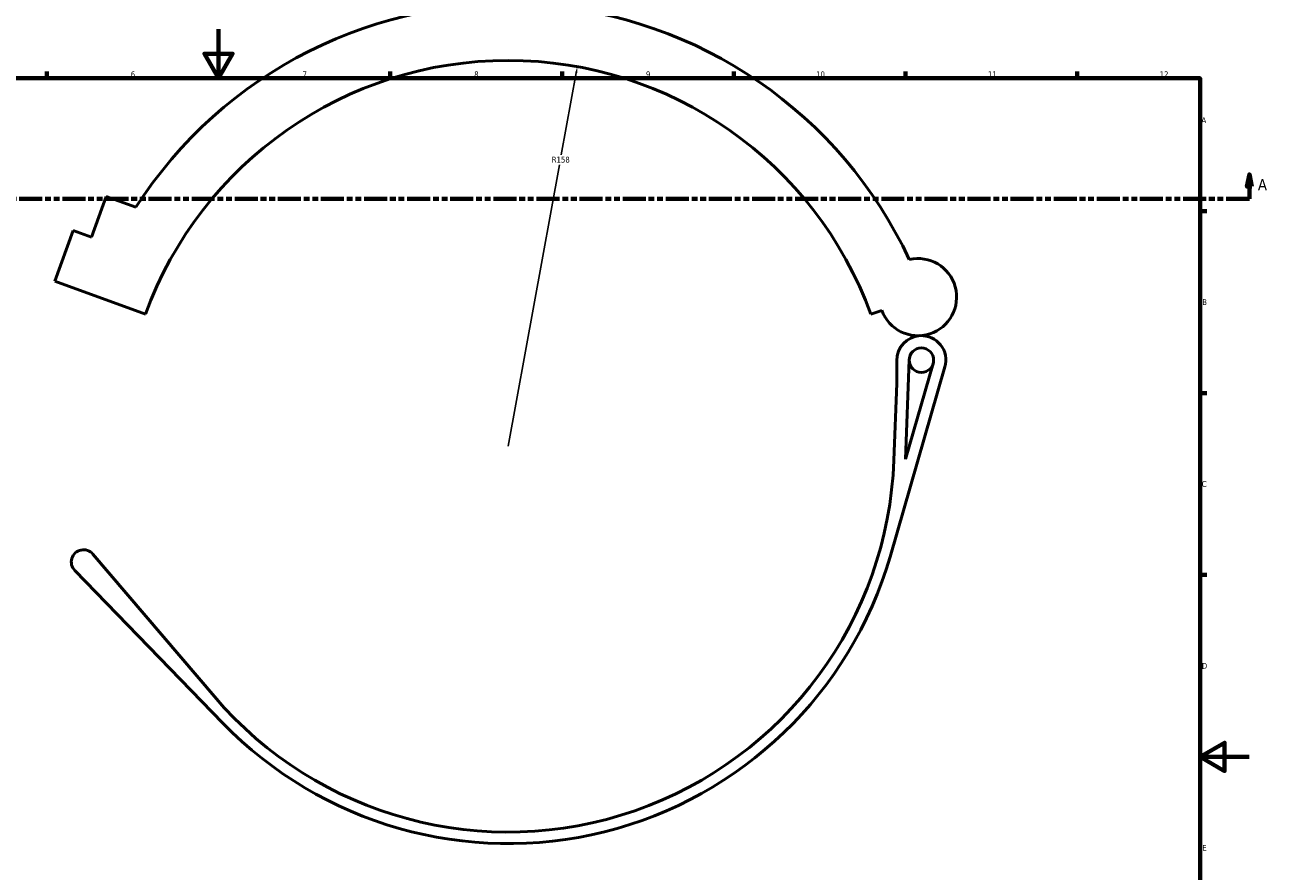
# Model space of a CAD drawing. Header units: millimetres. Extents: x -147 to 1375, y -131 to 1606.
# Tile 5 of 8: x 341 to 848, y 250 to 596. Entities that reach past the tile are written whole.
import ezdxf

# ---------------------------------------------------------------- set-up
doc = ezdxf.new("R2010")
doc.units = ezdxf.units.MM
doc.linetypes.add('DOUBLE_DASH_CHAIN', pattern=[1.2403, 0.6614, -0.0827, 0.1654, -0.0827, 0.1654, -0.0827])
for name, color, linetype, lineweight in [('Border (ANSI)', 7, 'Continuous', 70), ('Dimension (ANSI)', 7, 'Continuous', 25), ('Section Line (ANSI)', 7, 'DOUBLE_DASH_CHAIN', 70), ('Visible (ANSI)', 7, 'Continuous', 50)]:
    doc.layers.add(name, color=color, linetype=linetype, lineweight=lineweight)
doc.styles.add('Label Text (ANSI)', font='tahoma.ttf')
doc.styles.add('Note Text (ANSI)', font='tahoma.ttf')
doc.dimstyles.new('Default - mm (ANSI)', dxfattribs={"dimtxt": 2.4, "dimasz": 2.5, "dimexe": 3.175, "dimexo": 1.6002, "dimgap": 0.8, "dimtad": 0, "dimtoh": 1, "dimdec": 0, "dimrnd": 1e-08, "dimzin": 4, "dimdsep": 46, "dimtxsty": 'Note Text (ANSI)', "dimcen": 0.09, "dimdle": 10, "dimclrd": 256, "dimclre": 256, "dimclrt": 5, "dimadec": 1, "dimazin": 1, "dimtfac": 1.27, "dimtofl": 0, "dimtmove": 0, "dimatfit": 3, "dimfxl": 1, "dimtolj": 1, "dimtzin": 4, "dimlwd": -1, "dimlwe": -1, "dimarcsym": 0})

# ---------------------------------------------------------------- blocks, each defined once
blk = doc.blocks.new('Borders Default Border')
at = {"layer": 'Border (ANSI)'}
for p, q in [((350.42, 574), (350.42, 576.8)), ((490.58, 574), (490.58, 576.8)), ((560.67, 574), (560.67, 576.8)), ((630.75, 574), (630.75, 576.8)), ((700.83, 574), (700.83, 576.8)), ((770.92, 574), (770.92, 576.8)), ((821, 519.75), (823.8, 519.75)), ((821, 445.5), (823.8, 445.5)), ((821, 371.25), (823.8, 371.25))]:
    blk.add_line(p, q, dxfattribs=at)
at = {"layer": 'Border (ANSI)', "flags": 128}
for points in [[(420.5, 594), (420.5, 574), (414.73, 584), (426.27, 584), (420.5, 574)], [(20, 20), (20, 574), (821, 574), (821, 20), (20, 20)], [(841, 297), (821, 297), (831, 302.77), (831, 291.23), (821, 297)]]:
    blk.add_lwpolyline(points, dxfattribs=at)
at = {"layer": 'Border (ANSI)', "color": 5, "true_color": 0x0000ff, "char_height": 2.4, "attachment_point": 7, "style": 'Note Text (ANSI)'}
for s, insert in [('6', (384.69, 574.35)), ('7', (454.8, 574.4)), ('8', (524.84, 574.35)), ('9', (594.92, 574.35)), ('10', (664.35, 574.35)), ('11', (734.43, 574.4)), ('12', (804.52, 574.4)), ('A', (821.58, 555.68)), ('B', (821.87, 481.43)), ('C', (821.71, 407.13)), ('D', (821.72, 332.93)), ('E', (821.91, 258.68))]:
    blk.add_mtext(s, dxfattribs=dict(at, insert=insert))
blk = doc.blocks.new('2dTransSection0')
at = {"layer": 'Section Line (ANSI)', "linetype": 'Continuous'}
for p, q in [((841.15, 534.79), (840.15, 529.79)), ((841.15, 529.79), (841.15, 534.79)), ((842.15, 529.79), (841.15, 534.79)), ((840.15, 529.79), (842.15, 529.79)), ((841.15, 524.79), (841.15, 529.79)), ((831.66, 524.79), (841.15, 524.79))]:
    blk.add_line(p, q, dxfattribs=at)
at = {"layer": 'Section Line (ANSI)', "linetype": 'DOUBLE_DASH_CHAIN', "ltscale": 14.180482}
blk.add_line((233.67, 524.79), (841.15, 524.79), dxfattribs=at)
at = {"layer": 'Section Line (ANSI)', "linetype": 'Continuous', "flags": 128}
blk.add_lwpolyline([(842.15, 529.79), (841.15, 534.79), (840.15, 529.79), (842.15, 529.79)], dxfattribs=at)
at = {"layer": 'Section Line (ANSI)'}
blk.add_solid([(842.15, 529.79), (841.15, 534.79), (840.15, 529.79), (842.15, 529.79)], dxfattribs=at)
at = {"layer": 'Section Line (ANSI)', "insert": (844.62, 528.29), "char_height": 4.57, "attachment_point": 7, "style": 'Label Text (ANSI)'}
blk.add_mtext('A', dxfattribs=at)
blk = doc.blocks.new('*D7')
at = {"layer": 'Defpoints', "color": 0, "transparency": 16777216}
for p in [(566.92, 578.74), (538.68, 423.79)]:
    blk.add_point(p, dxfattribs=at)
at = {"layer": 'Dimension (ANSI)', "transparency": 16777216}
for p, q in [((566.47, 576.28), (560.37, 542.79)), ((538.68, 423.79), (559.62, 538.68))]:
    blk.add_line(p, q, dxfattribs=at)
blk.add_solid([(566.06, 576.35), (566.88, 576.2), (566.92, 578.74)], dxfattribs=at)
at = {"layer": 'Dimension (ANSI)', "color": 5, "transparency": 16777216, "insert": (556.45, 541.99), "char_height": 2.4, "attachment_point": 1, "style": 'Note Text (ANSI)'}
blk.add_mtext('\\A1;R158', dxfattribs=at)

msp = doc.modelspace()

# ---------------------------------------------------------------- linework, layer by layer
at = {"layer": 'Visible (ANSI)'}
for p, q in [((368.62, 509.15), (374.66, 525.73)), ((374.66, 525.73), (386.75, 521.33)), ((353.68, 491.13), (361.22, 511.85)), ((361.22, 511.85), (368.62, 509.15)), ((353.68, 491.13), (390.68, 477.66)), ((686.68, 477.66), (691.12, 479.27)), ((700.83, 418.56), (702.31, 459.11)), ((712.11, 457.54), (700.83, 418.56)), ((694.52, 378.7), (716.92, 456.15)), ((697.22, 449.41), (696.08, 418.05)), ((418.82, 321.62), (369.24, 379.78)), ((361.85, 373.06), (422.28, 310.8))]:
    msp.add_line(p, q, dxfattribs=at)
msp.add_circle((707.3, 458.93), 5, dxfattribs=at)
for centre, radius, start, end in [((538.68, 423.79), 180.55, 24.968, 147.3011), ((538.68, 423.79), 157.5, 20, 160), ((705.92, 484.66), 15.75, 200, 103.0833), ((707.3, 458.93), 10.02, 93.0636, 181.2918), ((707.3, 458.93), 10.02, 343.863, 93.0636), ((539.83, 455.15), 157.5, 357.9098, 1.2918), ((538.68, 423.79), 157.5, 220.4451, 357.9098), ((365.43, 376.54), 5, 40.4451, 224.1478), ((538.68, 423.79), 162.22, 224.1478, 343.863)]:
    msp.add_arc(centre, radius, start, end, dxfattribs=at)

# ---------------------------------------------------------------- block references
msp.add_blockref('Borders Default Border', (0, 0))
at = {"layer": 'Section Line (ANSI)'}
msp.add_blockref('2dTransSection0', (0, 0), dxfattribs=at)

# ---------------------------------------------------------------- dimensions: what is measured, and where the dimension line sits
at = {"layer": 'Dimension (ANSI)'}
dim = msp.add_radius_dim(center=(538.6832, 423.7899), mpoint=(566.9206, 578.7379), dimstyle='Default - mm (ANSI)', override={"dimgap": 0.8, "dimtih": 1, "dimdec": 0, "dimlfac": 1, "dimcen": 0, "dimdle": 0, "dimtol": 0, "dimlim": 0, "dimtp": 0, "dimtm": 0, "dimtdec": 2, "dimtmove": 2}, dxfattribs=at)
dim.commit()
dim.dimension.update_dxf_attribs({"geometry": '*D7', "text_midpoint": (559.9946, 540.7326), "dimtype": 164})

doc.saveas('drawing.dxf')
